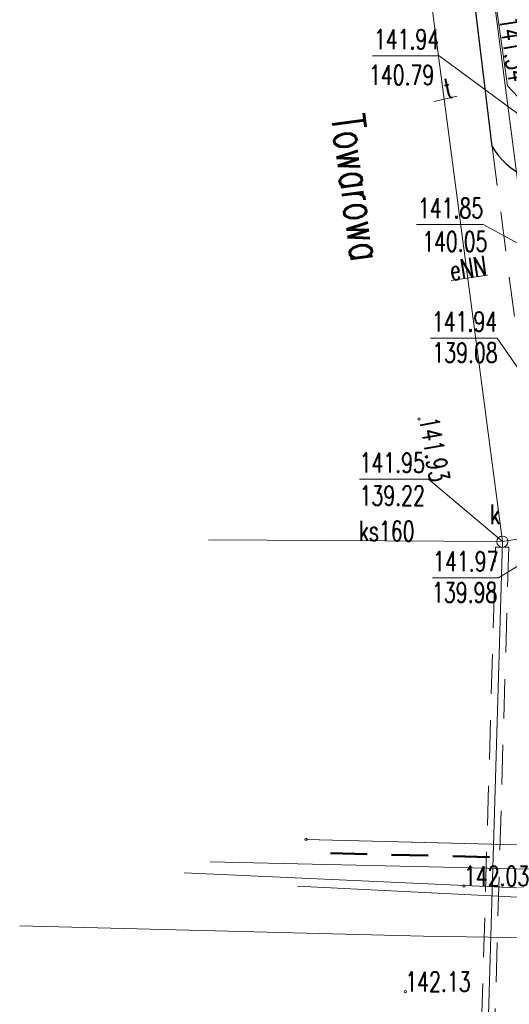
# Model space of a CAD drawing. Header units: feet. Extents: x 7588777 to 15179262, y 5780086 to 11560165.
# Tile 21 of 32: x 14139028 to 14139046, y 11498661 to 11498699. Entities that reach past the tile are written whole.
import ezdxf
from ezdxf.enums import TextEntityAlignment as Align

# ---------------------------------------------------------------- set-up
doc = ezdxf.new("R2010")
doc.units = ezdxf.units.FT
doc.header["$MEASUREMENT"] = 0
for name, pattern in [('1', [0]), ('4', [2.5, 1.5, -1]), ('EGDE', [0]), ('EGUG', [1, 0.5, -0.5])]:
    doc.linetypes.add(name, pattern=pattern)
doc.layers.get('0').update_dxf_attribs({"color": 250, "linetype": 'CONTINUOUS', "lineweight": 100})
for name, color, linetype, lineweight, transparency in [('Dzialki', 7, 'EGDE', 18, 0.7), ('EADOD_T_1', 7, 'CONTINUOUS', 25, 0.7), ('EPGPO_L_2', 7, 'CONTINUOUS', 50, 0.7), ('Punkty', 7, 'CONTINUOUS', 18, 0.7), ('SDRPK_L_0', 7, '1', 25, 0.7), ('SDRPK_L_2', 7, '4', 18, 0.7), ('SZZPZ_T_4', 3, 'CONTINUOUS', 18, 0.7), ('UEEOON_T_0', 1, 'CONTINUOUS', 18, 0.7), ('UEEPON_L_0', 1, '1', 18, 0.7), ('UEEPON_L_3', 1, '1', 18, 0.7), ('UKKOAD_T_0', 34, 'CONTINUOUS', 18, 0.7), ('UKKOAS_T_0', 34, 'CONTINUOUS', 18, 0.7), ('UKKOOS_T_0', 34, 'CONTINUOUS', 18, 0.7), ('UKKPAS_L_0', 34, '1', 18, 0.7), ('UKKPAS_T_0', 34, 'CONTINUOUS', 18, 0.7), ('UKKPBS_L_0', 34, '4', 18, 0.7), ('UKKPOS_L_0', 34, '1', 18, 0.7), ('UTTOA_T_0', 30, 'CONTINUOUS', 18, 0.7), ('UTTOC_T_0', 30, 'CONTINUOUS', 18, 0.7), ('UTTOO_T_0', 30, 'CONTINUOUS', 18, 0.7), ('UTTPO_L_0', 30, '1', 18, 0.7), ('UTTPO_L_3', 30, '1', 18, 0.7), ('UWWPO_L_3', 5, '1', 18, 0.7), ('Uzytki', 3, 'EGUG', 18, 0.7), ('WUKOS_T_0', 14, 'CONTINUOUS', 18, 0.7)]:
    doc.layers.add(name, color=color, linetype=linetype, lineweight=lineweight, transparency=transparency)
doc.styles.get("Standard").update_dxf_attribs({"font": 'Simplex.SHX', "width": 0.75})

# ---------------------------------------------------------------- blocks, each defined once
blk = doc.blocks.new('GRO')
at = {"linetype": 'Continuous'}
blk.add_circle((0, 0), 0.045, dxfattribs=at)
blk = doc.blocks.new('TRA')
at = {"linetype": 'Continuous'}
for p, q in [((-4.0125, 1.125), (-4.0125, 1.875)), ((-3.4875, 1.125), (-3.4875, 1.875)), ((3.4875, 1.125), (3.4875, 1.875)), ((4.0125, 1.125), (4.0125, 1.875)), ((-0.2625, -2.625), (-0.2625, -1.875)), ((0.2625, -2.625), (0.2625, -1.875))]:
    blk.add_line(p, q, dxfattribs=at)
blk = doc.blocks.new('WSP')
at = {"linetype": 'Continuous'}
blk.add_circle((0, 0), 0.045, dxfattribs=at)

msp = doc.modelspace()

# ---------------------------------------------------------------- linework, layer by layer
at = {"layer": 'Dzialki'}
msp.add_line((14139038.609, 11498667.7324), (14139052.529, 11498667.3824), dxfattribs=at)
at = {"layer": 'EPGPO_L_2'}
for p, q in [((14139040.9196, 11498667.1764), (14139039.5281, 11498667.2121)), ((14139043.239, 11498667.117), (14139041.8474, 11498667.1527)), ((14139045.5583, 11498667.0576), (14139044.1667, 11498667.0933))]:
    msp.add_line(p, q, dxfattribs=at)
at = {"layer": 'SDRPK_L_0', "linetype": '1'}
msp.add_line((14139045.6564, 11498694.012), (14139044.2106, 11498706.0408), dxfattribs=at)
msp.add_arc((14139048.1085, 11498695.464), 2.8497, 210.63199, 346.3536, dxfattribs=at)
at = {"layer": 'SDRPK_L_2', "linetype": '4'}
msp.add_line((14139045.6564, 11498694.012), (14139047.1677, 11498682.5663), dxfattribs=at)
at = {"layer": 'UEEPON_L_0', "linetype": '1'}
for p, q in [((14139046.8399, 11498691.0893), (14139041.8952, 11498729.0119)), ((14139044.11, 11498688.9274), (14139045.487, 11498689.1314))]:
    msp.add_line(p, q, dxfattribs=at)
at = {"layer": 'UEEPON_L_3', "linetype": '1'}
for p, q in [((14139027.7522, 11498664.4574), (14139043.0608, 11498664.0594)), ((14139043.0608, 11498664.0594), (14139061.2762, 11498663.7934))]:
    msp.add_line(p, q, dxfattribs=at)
at = {"layer": 'UKKOAD_T_0', "linetype": 'Continuous'}
for p in [(14139042.7958, 11498691.0457), (14139048.3615, 11498689.4118)]:
    msp.add_line(p, (14139045.3201, 11498691.0457), dxfattribs=at)
at = {"layer": 'UKKOAS_T_0', "linetype": 'Continuous'}
for p, q in [((14139040.6363, 11498681.3924), (14139043.242, 11498681.3924)), ((14139046.048, 11498679.0254), (14139043.242, 11498681.3924)), ((14139049.0056, 11498679.551), (14139045.897, 11498677.651)), ((14139043.3998, 11498677.651), (14139045.897, 11498677.651))]:
    msp.add_line(p, q, dxfattribs=at)
at = {"layer": 'UKKPAS_L_0', "linetype": '1'}
msp.add_circle((14139046.048, 11498679.0254), 0.2125, dxfattribs=at)
at = {"layer": 'UKKPBS_L_0', "linetype": '4'}
for p, q in [((14139044.8196, 11498645.7685), (14139045.7919, 11498678.8196)), ((14139046.2918, 11498678.8125), (14139045.3196, 11498645.7646)), ((14139046.0418, 11498678.813), (14139045.7919, 11498678.8196)), ((14139046.0418, 11498678.813), (14139046.2918, 11498678.8125))]:
    msp.add_line(p, q, dxfattribs=at)
at = {"layer": 'UKKPOS_L_0', "linetype": '1'}
for p, q in [((14139046.048, 11498679.0254), (14139038.654, 11498735.3564)), ((14139046.048, 11498679.0254), (14139034.914, 11498679.0934)), ((14139046.048, 11498679.0254), (14139047.145, 11498679.2144)), ((14139045.055, 11498645.2644), (14139046.048, 11498679.0254))]:
    msp.add_line(p, q, dxfattribs=at)
at = {"layer": 'UTTOA_T_0', "linetype": 'Continuous'}
for p, q in [((14139041.128, 11498697.4528), (14139043.6522, 11498697.4528)), ((14139046.8107, 11498695.1213), (14139043.6522, 11498697.4528)), ((14139043.3266, 11498686.7446), (14139045.8509, 11498686.7446)), ((14139048.5375, 11498682.834), (14139045.8509, 11498686.7446))]:
    msp.add_line(p, q, dxfattribs=at)
at = {"layer": 'UTTPO_L_0', "linetype": '1'}
for p, q in [((14139046.2405, 11498696.3083), (14139040.8706, 11498734.8235)), ((14139046.8788, 11498695.6446), (14139046.2405, 11498696.3083)), ((14139043.467, 11498695.7224), (14139044.335, 11498695.9244))]:
    msp.add_line(p, q, dxfattribs=at)
at = {"layer": 'UTTPO_L_3', "linetype": '1'}
for p, q in [((14139034.9661, 11498666.882), (14139062.9651, 11498666.2361)), ((14139033.983, 11498666.4604), (14139047.8498, 11498665.8417))]:
    msp.add_line(p, q, dxfattribs=at)
at = {"layer": 'UWWPO_L_3', "linetype": '1'}
msp.add_line((14139038.2774, 11498665.9602), (14139049.9712, 11498665.3703), dxfattribs=at)
at = {"layer": 'Uzytki'}
msp.add_line((14139038.609, 11498667.7324), (14139052.529, 11498667.3824), dxfattribs=at)

# ---------------------------------------------------------------- block references
at = {"layer": 'Punkty'}
msp.add_blockref('GRO', (14139038.609, 11498667.7324), dxfattribs=at)
at = {"layer": 'SZZPZ_T_4', "rotation": 94.28394860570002}
msp.add_blockref('TRA', (14139048.3466, 11498696.9171), dxfattribs=at)
at = {"layer": 'WUKOS_T_0'}
for p in [(14139042.8877, 11498683.6776), (14139044.5921, 11498665.9651), (14139042.3684, 11498661.9587)]:
    msp.add_blockref('WSP', p, dxfattribs=at)

# ---------------------------------------------------------------- texts
at = {"layer": 'EADOD_T_1', "width": 0.7}
msp.add_text('Towarowa', height=1.25, rotation=277.90154, dxfattribs=at).set_placement((14139040.1681, 11498695.2233), align=Align.MIDDLE_LEFT)
at = {"layer": 'UEEOON_T_0', "width": 0.7}
msp.add_text('eNN', height=0.75, rotation=8.42697, dxfattribs=at).set_placement((14139044.11, 11498688.9274))
at = {"layer": 'UKKOAD_T_0', "width": 0.7}
msp.add_text('141.85', height=0.75, dxfattribs=at).set_placement((14139045.3201, 11498691.2957), align=Align.RIGHT)
msp.add_text('140.05', height=0.75, dxfattribs=at).set_placement((14139045.4817, 11498690.7821), align=Align.TOP_RIGHT)
at = {"layer": 'UKKOAS_T_0', "width": 0.7}
for s, p in [('141.95', (14139040.6363, 11498682.3924)), ('139.22', (14139040.6363, 11498681.1424))]:
    msp.add_text(s, height=0.75, dxfattribs=at).set_placement(p, align=Align.TOP_LEFT)
msp.add_text('141.97', height=0.75, dxfattribs=at).set_placement((14139045.897, 11498677.901), align=Align.RIGHT)
msp.add_text('139.98', height=0.75, dxfattribs=at).set_placement((14139045.8565, 11498677.4689), align=Align.TOP_RIGHT)
at = {"layer": 'UKKOOS_T_0', "width": 0.7}
msp.add_text('ks160', height=0.75, rotation=359.65008, dxfattribs=at).set_placement((14139040.601, 11498679.0587))
at = {"layer": 'UKKPAS_T_0', "width": 0.7}
msp.add_text('k', height=0.75, dxfattribs=at).set_placement((14139045.9596, 11498679.6849), align=Align.RIGHT)
at = {"layer": 'UTTOA_T_0', "width": 0.7}
for p in [(14139043.6522, 11498697.7028), (14139045.8509, 11498686.9946)]:
    msp.add_text('141.94', height=0.75, dxfattribs=at).set_placement(p, align=Align.RIGHT)
for s, p in [('140.79', (14139043.4632, 11498697.0952)), ('139.08', (14139045.8689, 11498686.565))]:
    msp.add_text(s, height=0.75, dxfattribs=at).set_placement(p, align=Align.TOP_RIGHT)
at = {"layer": 'UTTOC_T_0', "width": 0.7}
msp.add_text('141.34', height=0.75, rotation=278.86392, dxfattribs=at).set_placement((14139046.2958, 11498696.4207), align=Align.RIGHT)
at = {"layer": 'UTTOO_T_0', "width": 0.7}
msp.add_text('t', height=0.75, rotation=13.10062, dxfattribs=at).set_placement((14139043.9339, 11498695.8311))
at = {"layer": 'WUKOS_T_0', "width": 0.7}
msp.add_text('141.93', height=0.75, rotation=279.93391, dxfattribs=at).set_placement((14139042.8877, 11498683.6776))
for s, p in [('142.03', (14139044.5921, 11498665.9651)), ('142.13', (14139042.3684, 11498661.9587))]:
    msp.add_text(s, height=0.75, dxfattribs=at).set_placement(p)

doc.saveas('drawing.dxf')
